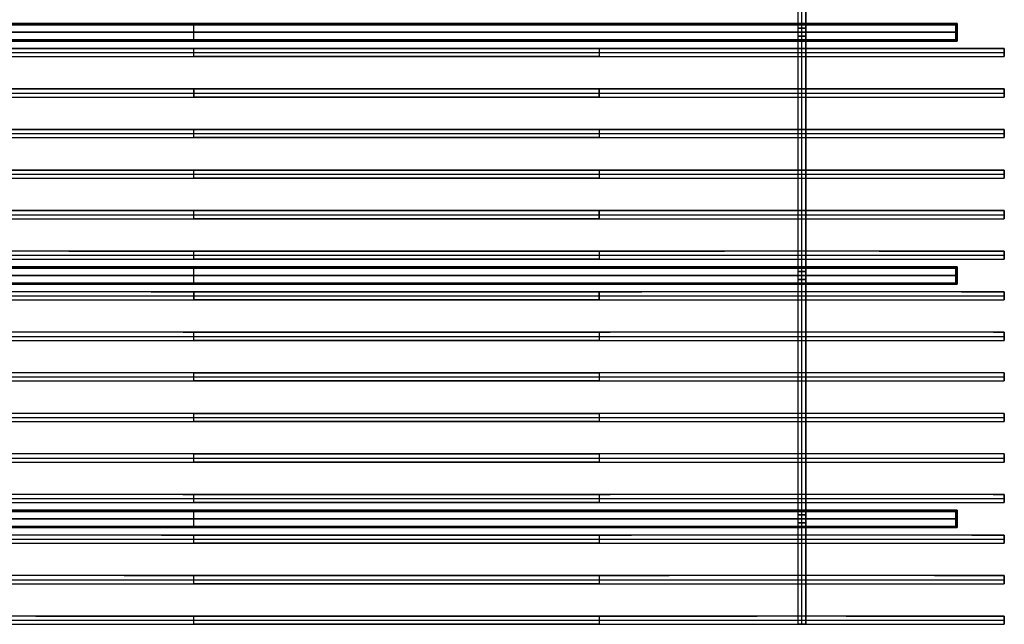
# Model space of a CAD drawing. Header units: millimetres. Extents: x -1200 to 1200, y -906 to 906.
# Tile 2 of 3: x -258 to 1200, y -906 to -12. Entities that reach past the tile are written whole.
import ezdxf

# ---------------------------------------------------------------- set-up
doc = ezdxf.new("R2010")
doc.units = ezdxf.units.MM
doc.layers.add('Default', color=7, linetype='Continuous', true_color=0x000000)

msp = doc.modelspace()

# ---------------------------------------------------------------- linework, layer by layer
at = {"layer": 'Default', "color": 8, "true_color": 0x75716a}
for p, q in [((894, 906, 20), (894, -906, 20)), ((900, -906, 40), (900, 906, 40)), ((900, -906), (900, 906)), ((906, -906, 20), (906, 906, 20)), ((894, -24, -50), (894, -36, -50)), ((894, -24, -50), (906, -24, -50)), ((900, -36), (900, -24)), ((900, -36, -100), (900, -24, -100)), ((900, -24), (900, -24, -100)), ((906, -36, -50), (906, -24, -50)), ((894, -30), (906, -30)), ((894, -30, -100), (894, -30)), ((906, -30, -100), (894, -30, -100)), ((894, -36, -50), (906, -36, -50)), ((900, -36), (900, -36, -100)), ((906, -30, -100), (906, -30)), ((894, -384, -50), (894, -396, -50)), ((894, -384, -50), (906, -384, -50)), ((894, -390), (906, -390)), ((894, -390, -100), (894, -390)), ((906, -390, -100), (894, -390, -100)), ((900, -396), (900, -384)), ((900, -396, -100), (900, -384, -100)), ((900, -384), (900, -384, -100)), ((906, -396, -50), (906, -384, -50)), ((906, -390, -100), (906, -390)), ((894, -396, -50), (906, -396, -50)), ((900, -396), (900, -396, -100)), ((894, -744, -50), (894, -756, -50)), ((894, -744, -50), (906, -744, -50)), ((894, -750), (906, -750)), ((894, -750, -100), (894, -750)), ((906, -750, -100), (894, -750, -100)), ((894, -756, -50), (906, -756, -50)), ((900, -756), (900, -744)), ((900, -756, -100), (900, -744, -100)), ((900, -744), (900, -744, -100)), ((900, -756), (900, -756, -100)), ((906, -756, -50), (906, -744, -50)), ((906, -750, -100), (906, -750)), ((894, -906, 20), (906, -906, 20)), ((900, -906, 40), (900, -906))]:
    msp.add_line(p, q, dxfattribs=at)
at = {"layer": 'Default', "color": 251, "true_color": 0x585751}
for p, q in [((-1130, -17, -112), (1130, -17, -112)), ((1130, -18, -124), (-1130, -18, -124)), ((-1130, -19, -113), (1130, -19, -113)), ((0, -43, -100), (0, -17, -100)), ((0, -19, -124), (0, -17, -124)), ((0, -17, -124), (0, -17, -100)), ((0, -41, -102), (0, -19, -102)), ((0, -19, -102), (0, -19, -124)), ((1130, -19, -112), (1130, -17, -112)), ((-1130, -30, -100), (1130, -30, -100)), ((1130, -30, -102), (-1130, -30, -102)), ((-1130, -41, -113), (1130, -41, -113)), ((1130, -42, -124), (-1130, -42, -124)), ((-1130, -43, -112), (1130, -43, -112)), ((0, -43, -124), (0, -41, -124)), ((0, -41, -124), (0, -41, -102)), ((0, -43, -100), (0, -43, -124)), ((1130, -30, -102), (1130, -30, -100)), ((1130, -43, -112), (1130, -41, -112)), ((-1130, -377, -112), (1130, -377, -112)), ((1130, -378, -124), (-1130, -378, -124)), ((-1130, -379, -113), (1130, -379, -113)), ((0, -403, -100), (0, -377, -100)), ((0, -379, -124), (0, -377, -124)), ((0, -377, -124), (0, -377, -100)), ((0, -401, -102), (0, -379, -102)), ((0, -379, -102), (0, -379, -124)), ((1130, -379, -112), (1130, -377, -112)), ((-1130, -390, -100), (1130, -390, -100)), ((1130, -390, -102), (-1130, -390, -102)), ((1130, -390, -102), (1130, -390, -100)), ((-1130, -401, -113), (1130, -401, -113)), ((1130, -402, -124), (-1130, -402, -124)), ((-1130, -403, -112), (1130, -403, -112)), ((0, -403, -124), (0, -401, -124)), ((0, -401, -124), (0, -401, -102)), ((0, -403, -100), (0, -403, -124)), ((1130, -403, -112), (1130, -401, -112)), ((-1130, -737, -112), (1130, -737, -112)), ((1130, -738, -124), (-1130, -738, -124)), ((-1130, -739, -113), (1130, -739, -113)), ((0, -763, -100), (0, -737, -100)), ((0, -739, -124), (0, -737, -124)), ((0, -737, -124), (0, -737, -100)), ((0, -761, -102), (0, -739, -102)), ((0, -739, -102), (0, -739, -124)), ((1130, -739, -112), (1130, -737, -112)), ((-1130, -750, -100), (1130, -750, -100)), ((1130, -750, -102), (-1130, -750, -102)), ((1130, -750, -102), (1130, -750, -100)), ((-1130, -761, -113), (1130, -761, -113)), ((1130, -762, -124), (-1130, -762, -124)), ((-1130, -763, -112), (1130, -763, -112)), ((0, -763, -124), (0, -761, -124)), ((0, -761, -124), (0, -761, -102)), ((0, -763, -100), (0, -763, -124)), ((1130, -763, -112), (1130, -761, -112))]:
    msp.add_line(p, q, dxfattribs=at)
at = {"layer": 'Default', "color": 254, "true_color": 0xfff1cc}
for p, q in [((-1128, -19.2, -122.5), (1128, -19.2, -122.5)), ((0, -19.2, -124), (0, -19.2, -121)), ((0, -40.8, -121), (0, -19.2, -121)), ((0, -40.8, -124), (0, -19.2, -124)), ((1128, -40.8, -122.5), (1128, -19.2, -122.5)), ((-1128, -30, -121), (1128, -30, -121)), ((1128, -30, -124), (-1128, -30, -124)), ((-1128, -40.8, -122.5), (1128, -40.8, -122.5)), ((0, -40.8, -121), (0, -40.8, -124)), ((1128, -30, -124), (1128, -30, -121)), ((-1128, -379.2, -122.5), (1128, -379.2, -122.5)), ((-1128, -390, -121), (1128, -390, -121)), ((1128, -390, -124), (-1128, -390, -124)), ((0, -379.2, -124), (0, -379.2, -121)), ((0, -400.8, -121), (0, -379.2, -121)), ((0, -400.8, -124), (0, -379.2, -124)), ((1128, -400.8, -122.5), (1128, -379.2, -122.5)), ((1128, -390, -124), (1128, -390, -121)), ((-1128, -400.8, -122.5), (1128, -400.8, -122.5)), ((0, -400.8, -121), (0, -400.8, -124)), ((-1128, -739.2, -122.5), (1128, -739.2, -122.5)), ((0, -739.2, -124), (0, -739.2, -121)), ((0, -760.8, -121), (0, -739.2, -121)), ((0, -760.8, -124), (0, -739.2, -124)), ((1128, -760.8, -122.5), (1128, -739.2, -122.5)), ((-1128, -750, -121), (1128, -750, -121)), ((1128, -750, -124), (-1128, -750, -124)), ((1128, -750, -124), (1128, -750, -121)), ((-1128, -760.8, -122.5), (1128, -760.8, -122.5)), ((0, -760.8, -121), (0, -760.8, -124))]:
    msp.add_line(p, q, dxfattribs=at)
at = {"layer": 'Default', "color": 253, "true_color": 0xb3aca0}
for p, q in [((-1200, -54, -132.4), (1200, -54, -132.4)), ((0, -66), (0, -54)), ((0, -54), (0, -54, -187)), ((1200, -66, -93.5), (1200, -54, -93.5)), ((-1200, -60), (1200, -60)), ((-1200, -66, -132.4), (1200, -66, -132.4)), ((0, -66), (0, -66, -187)), ((1200, -60, -187), (1200, -60)), ((-1200, -114, -119.7), (1200, -114, -119.7)), ((0, -114, -178.4), (0, -126, -178.4)), ((0, -126), (0, -114)), ((0, -114), (0, -114, -178.4)), ((600, -126, -178.4), (600, -114, -178.4)), ((1200, -126, -89.2), (1200, -114, -89.2)), ((-1200, -120), (1200, -120)), ((-1200, -126, -119.7), (1200, -126, -119.7)), ((0, -126), (0, -126, -178.4)), ((1200, -120, -178.4), (1200, -120)), ((-1200, -174, -108.3), (1200, -174, -108.3)), ((0, -186), (0, -174)), ((0, -174), (0, -174, -165.8)), ((1200, -186, -82.9), (1200, -174, -82.9)), ((-1200, -180), (1200, -180)), ((-1200, -186, -108.3), (1200, -186, -108.3)), ((0, -186), (0, -186, -165.8)), ((1200, -180, -165.8), (1200, -180)), ((-1200, -234, -100), (1200, -234, -100)), ((-1200, -240), (1200, -240)), ((-1200, -246, -100), (1200, -246, -100)), ((0, -246), (0, -234)), ((0, -234), (0, -234, -151.3)), ((0, -246), (0, -246, -151.3)), ((1200, -246, -75.7), (1200, -234, -75.7)), ((1200, -240, -151.3), (1200, -240)), ((-1200, -294, -96.2), (1200, -294, -96.2)), ((-1200, -300), (1200, -300)), ((-1200, -306, -96.2), (1200, -306, -96.2)), ((0, -306), (0, -294)), ((0, -294), (0, -294, -137.5)), ((0, -306), (0, -306, -137.5)), ((600, -306, -137.5), (600, -294, -137.5)), ((1200, -306, -68.8), (1200, -294, -68.8)), ((1200, -300, -137.5), (1200, -300)), ((-1200, -360), (1200, -360)), ((-185.5, -354, -97.7), (785.5, -354, -97.7)), ((0, -366), (0, -354)), ((0, -354), (0, -354, -126.7)), ((1014.5, -354, -97.7), (1200, -354, -97.7)), ((1200, -366, -63.3), (1200, -354, -63.3)), ((1200, -360, -126.7), (1200, -360)), ((-185.5, -366, -97.7), (785.5, -366, -97.7)), ((0, -366), (0, -366, -126.7)), ((1014.5, -366, -97.7), (1200, -366, -97.7)), ((-1200, -420), (1200, -420)), ((-63.4, -414, -104.3), (663.4, -414, -104.3)), ((0, -414, -120.8), (0, -426, -120.8)), ((0, -426), (0, -414)), ((0, -414), (0, -414, -120.8)), ((600, -426, -120.8), (600, -414, -120.8)), ((1136.6, -414, -104.3), (1200, -414, -104.3)), ((1200, -426, -60.4), (1200, -414, -60.4)), ((1200, -420, -120.8), (1200, -420)), ((-63.4, -426, -104.3), (663.4, -426, -104.3)), ((0, -426), (0, -426, -120.8)), ((1136.6, -426, -104.3), (1200, -426, -104.3)), ((-1200, -480), (1200, -480)), ((-16.1, -474, -115.1), (616.1, -474, -115.1)), ((0, -486), (0, -474)), ((0, -474), (0, -474, -120.8)), ((1183.9, -474, -115.1), (1200, -474, -115.1)), ((1200, -486, -60.4), (1200, -474, -60.4)), ((1200, -480, -120.8), (1200, -480)), ((-16.1, -486, -115.1), (616.1, -486, -115.1)), ((0, -486), (0, -486, -120.8)), ((1183.9, -486, -115.1), (1200, -486, -115.1)), ((0, -546), (0, -534)), ((0, -534), (0, -534, -126.7)), ((0, -534, -126.7), (600, -534, -126.7)), ((1200, -546, -63.3), (1200, -534, -63.3)), ((1200, -534, -126.7), (1200, -534, -126.7)), ((-1200, -540), (1200, -540)), ((0, -546), (0, -546, -126.7)), ((0, -546, -126.7), (600, -546, -126.7)), ((1200, -540, -126.7), (1200, -540)), ((1200, -546, -126.7), (1200, -546, -126.7)), ((0, -606), (0, -594)), ((0, -594), (0, -594, -137.5)), ((0, -594, -137.5), (600, -594, -137.5)), ((1200, -606, -68.8), (1200, -594, -68.8)), ((1200, -594, -137.5), (1200, -594, -137.5)), ((-1200, -600), (1200, -600)), ((0, -606), (0, -606, -137.5)), ((0, -606, -137.5), (600, -606, -137.5)), ((1200, -600, -137.5), (1200, -600)), ((1200, -606, -137.5), (1200, -606, -137.5)), ((0, -666), (0, -654)), ((0, -654), (0, -654, -151.3)), ((0, -654, -151.3), (600, -654, -151.3)), ((1200, -666, -75.7), (1200, -654, -75.7)), ((1200, -654, -151.3), (1200, -654, -151.3)), ((-1200, -660), (1200, -660)), ((0, -666), (0, -666, -151.3)), ((0, -666, -151.3), (600, -666, -151.3)), ((1200, -660, -151.3), (1200, -660)), ((1200, -666, -151.3), (1200, -666, -151.3)), ((-16.4, -714, -157.9), (616.4, -714, -157.9)), ((0, -726), (0, -714)), ((0, -714), (0, -714, -165.8)), ((1183.6, -714, -157.9), (1200, -714, -157.9)), ((1200, -726, -82.9), (1200, -714, -82.9)), ((-1200, -720), (1200, -720)), ((-16.4, -726, -157.9), (616.4, -726, -157.9)), ((0, -726), (0, -726, -165.8)), ((1183.6, -726, -157.9), (1200, -726, -157.9)), ((1200, -720, -165.8), (1200, -720)), ((-1200, -780), (1200, -780)), ((-48, -774, -158.4), (648, -774, -158.4)), ((-48, -786, -158.4), (648, -786, -158.4)), ((0, -786), (0, -774)), ((0, -774), (0, -774, -178.4)), ((0, -786), (0, -786, -178.4)), ((1152, -774, -158.4), (1200, -774, -158.4)), ((1152, -786, -158.4), (1200, -786, -158.4)), ((1200, -786, -89.2), (1200, -774, -89.2)), ((1200, -780, -178.4), (1200, -780)), ((-1200, -840), (1200, -840)), ((-103.5, -834, -153.5), (703.5, -834, -153.5)), ((0, -846), (0, -834)), ((0, -834), (0, -834, -187)), ((1096.5, -834, -153.5), (1200, -834, -153.5)), ((1200, -846, -93.5), (1200, -834, -93.5)), ((1200, -840, -187), (1200, -840)), ((-103.5, -846, -153.5), (703.5, -846, -153.5)), ((0, -846), (0, -846, -187)), ((1096.5, -846, -153.5), (1200, -846, -153.5)), ((-1200, -900), (1200, -900)), ((-234.1, -894, -144.3), (834.1, -894, -144.3)), ((0, -906), (0, -894)), ((0, -894), (0, -894, -190)), ((965.9, -894, -144.3), (1200, -894, -144.3)), ((1200, -906, -95), (1200, -894, -95)), ((1200, -900, -190), (1200, -900)), ((-234.1, -906, -144.3), (834.1, -906, -144.3)), ((0, -906), (0, -906, -190)), ((965.9, -906, -144.3), (1200, -906, -144.3))]:
    msp.add_line(p, q, dxfattribs=at)
at = {"layer": 'Default', "color": 253, "true_color": 0xb3aca0, "extrusion": (0, -1, 0)}
for centre, radius, start, end in [((-300, -1344.7, 54), 1195.9, 75.4724, 104.5276), ((300, 970.7, 54), 1195.9, 255.4724, 284.5276), ((900, -1344.7, 54), 1195.9, 75.4724, 104.5276), ((300, 970.7, 60), 1195.9, 255.4724, 284.5276), ((-300, -1655.2, 114), 1506.9, 78.5166, 101.4834), ((300, 1298.3, 114), 1506.9, 258.5166, 281.4834), ((900, -1655.2, 114), 1506.9, 78.5166, 101.4834), ((300, 1298.3, 120), 1506.9, 258.5166, 281.4834), ((-300, -1940.7, 174), 1800.1, 80.4065, 99.5935), ((300, 1609.1, 174), 1800.1, 260.4065, 279.5935), ((900, -1940.7, 174), 1800.1, 80.4065, 99.5935), ((300, 1609.1, 180), 1800.1, 260.4065, 279.5935), ((-300, -2004.1, 234), 1876.9, 80.8023, 99.1977), ((300, 1701.4, 234), 1876.9, 260.8023, 279.1977), ((300, 1701.4, 240), 1876.9, 260.8023, 279.1977), ((900, -2004.1, 234), 1876.9, 80.8023, 99.1977), ((-300, -1777.4, 294), 1667.1, 79.6329, 100.3671), ((300, 1502.4, 294), 1667.1, 259.6329, 280.3671), ((300, 1502.4, 300), 1667.1, 259.6329, 280.3671), ((900, -1777.4, 294), 1667.1, 79.6329, 100.3671), ((-300, -1437.4, 354), 1344.6, 77.1084, 102.8916), ((300, 1184.1, 354), 1344.6, 257.1084, 282.8916), ((300, 1184.1, 360), 1344.6, 257.1084, 282.8916), ((900, -1437.4, 354), 1344.6, 77.1084, 102.8916), ((-300, -1145.5, 414), 1067.8, 73.6825, 106.3175), ((300, 904, 414), 1067.8, 253.6825, 286.3175), ((300, 904, 420), 1067.8, 253.6825, 286.3175), ((900, -1145.5, 414), 1067.8, 73.6825, 106.3175), ((-300, -943.5, 474), 875.7, 69.966, 110.034), ((300, 702, 474), 875.7, 249.966, 290.034), ((300, 702, 480), 875.7, 249.966, 290.034), ((900, -943.5, 474), 875.7, 69.966, 110.034), ((-300, -820.2, 534), 755.6, 66.6074, 113.3926), ((300, 566.8, 534), 755.6, 246.6074, 293.3926), ((900, -820.2, 534), 755.6, 66.6074, 113.3926), ((300, 566.8, 540), 755.6, 246.6074, 293.3926), ((-300, -757.3, 594), 688.6, 64.1726, 115.8274), ((300, 482.3, 594), 688.6, 244.1726, 295.8274), ((900, -757.3, 594), 688.6, 64.1726, 115.8274), ((300, 482.3, 600), 688.6, 244.1726, 295.8274), ((-300, -741.6, 654), 662.1, 63.056, 116.944), ((300, 438.9, 654), 662.1, 243.056, 296.944), ((900, -741.6, 654), 662.1, 63.056, 116.944), ((300, 438.9, 660), 662.1, 243.056, 296.944), ((-300, -765.8, 714), 670.8, 63.4332, 116.5668), ((300, 434.1, 714), 670.8, 243.4332, 296.5668), ((900, -765.8, 714), 670.8, 63.4332, 116.5668), ((300, 434.1, 720), 670.8, 243.4332, 296.5668), ((-300, -829, 774), 716.4, 65.2451, 114.7549), ((300, 472.2, 774), 716.4, 245.2451, 294.7549), ((300, 472.2, 780), 716.4, 245.2451, 294.7549), ((900, -829, 774), 716.4, 65.2451, 114.7549), ((-300, -937.2, 834), 807.9, 68.2034, 111.7966), ((300, 563.2, 834), 807.9, 248.2034, 291.7966), ((300, 563.2, 840), 807.9, 248.2034, 291.7966), ((900, -937.2, 834), 807.9, 68.2034, 111.7966), ((-300, -1103.5, 894), 961.5, 71.8194, 108.1806), ((300, 723.5, 894), 961.5, 251.8194, 288.1806), ((300, 723.5, 900), 961.5, 251.8194, 288.1806), ((900, -1103.5, 894), 961.5, 71.8194, 108.1806)]:
    msp.add_arc(centre, radius, start, end, dxfattribs=at)
at = {"layer": 'Default', "color": 253, "true_color": 0xb3aca0, "extrusion": (0, 1, 0)}
for centre, radius, start, end in [((300, -1344.7, -60), 1195.9, 75.4724, 104.5276), ((300, -1344.7, -66), 1195.9, 75.4724, 104.5276), ((-300, 970.7, -66), 1195.9, 255.4724, 284.5276), ((-900, -1344.7, -60), 1195.9, 75.4724, 104.5276), ((-900, -1344.7, -66), 1195.9, 75.4724, 104.5276), ((300, -1655.2, -120), 1506.9, 78.5166, 101.4834), ((300, -1655.2, -126), 1506.9, 78.5166, 101.4834), ((-300, 1298.3, -126), 1506.9, 258.5166, 281.4834), ((-900, -1655.2, -120), 1506.9, 78.5166, 101.4834), ((-900, -1655.2, -126), 1506.9, 78.5166, 101.4834), ((300, -1940.7, -180), 1800.1, 80.4065, 99.5935), ((300, -1940.7, -186), 1800.1, 80.4065, 99.5935), ((-300, 1609.1, -186), 1800.1, 260.4065, 279.5935), ((-900, -1940.7, -180), 1800.1, 80.4065, 99.5935), ((-900, -1940.7, -186), 1800.1, 80.4065, 99.5935), ((300, -2004.1, -240), 1876.9, 80.8023, 99.1977), ((300, -2004.1, -246), 1876.9, 80.8023, 99.1977), ((-300, 1701.4, -246), 1876.9, 260.8023, 279.1977), ((-900, -2004.1, -240), 1876.9, 80.8023, 99.1977), ((-900, -2004.1, -246), 1876.9, 80.8023, 99.1977), ((300, -1777.4, -300), 1667.1, 79.6329, 100.3671), ((300, -1777.4, -306), 1667.1, 79.6329, 100.3671), ((-300, 1502.4, -306), 1667.1, 259.6329, 280.3671), ((-900, -1777.4, -300), 1667.1, 79.6329, 100.3671), ((-900, -1777.4, -306), 1667.1, 79.6329, 100.3671), ((300, -1437.4, -360), 1344.6, 77.1084, 102.8916), ((-900, -1437.4, -360), 1344.6, 77.1084, 102.8916), ((300, -1437.4, -366), 1344.6, 77.1084, 102.8916), ((-300, 1184.1, -366), 1344.6, 257.1084, 282.8916), ((-900, -1437.4, -366), 1344.6, 77.1084, 102.8916), ((300, -1145.5, -420), 1067.8, 73.6825, 106.3175), ((-900, -1145.5, -420), 1067.8, 73.6825, 106.3175), ((300, -1145.5, -426), 1067.8, 73.6825, 106.3175), ((-300, 904, -426), 1067.8, 253.6825, 286.3175), ((-900, -1145.5, -426), 1067.8, 73.6825, 106.3175), ((300, -943.5, -480), 875.7, 69.966, 110.034), ((-900, -943.5, -480), 875.7, 69.966, 110.034), ((300, -943.5, -486), 875.7, 69.966, 110.034), ((-300, 702, -486), 875.7, 249.966, 290.034), ((-900, -943.5, -486), 875.7, 69.966, 110.034), ((300, -820.2, -540), 755.6, 66.6074, 113.3926), ((300, -820.2, -546), 755.6, 66.6074, 113.3926), ((-300, 566.8, -546), 755.6, 246.6074, 293.3926), ((-900, -820.2, -540), 755.6, 66.6074, 113.3926), ((-900, -820.2, -546), 755.6, 66.6074, 113.3926), ((300, -757.3, -600), 688.6, 64.1726, 115.8274), ((300, -757.3, -606), 688.6, 64.1726, 115.8274), ((-300, 482.3, -606), 688.6, 244.1726, 295.8274), ((-900, -757.3, -600), 688.6, 64.1726, 115.8274), ((-900, -757.3, -606), 688.6, 64.1726, 115.8274), ((300, -741.6, -660), 662.1, 63.056, 116.944), ((300, -741.6, -666), 662.1, 63.056, 116.944), ((-300, 438.9, -666), 662.1, 243.056, 296.944), ((-900, -741.6, -660), 662.1, 63.056, 116.944), ((-900, -741.6, -666), 662.1, 63.056, 116.944), ((300, -765.8, -720), 670.8, 63.4332, 116.5668), ((300, -765.8, -726), 670.8, 63.4332, 116.5668), ((-300, 434.1, -726), 670.8, 243.4332, 296.5668), ((-900, -765.8, -720), 670.8, 63.4332, 116.5668), ((-900, -765.8, -726), 670.8, 63.4332, 116.5668), ((300, -829, -780), 716.4, 65.2451, 114.7549), ((300, -829, -786), 716.4, 65.2451, 114.7549), ((-300, 472.2, -786), 716.4, 245.2451, 294.7549), ((-900, -829, -780), 716.4, 65.2451, 114.7549), ((-900, -829, -786), 716.4, 65.2451, 114.7549), ((300, -937.2, -840), 807.9, 68.2034, 111.7966), ((-900, -937.2, -840), 807.9, 68.2034, 111.7966), ((300, -937.2, -846), 807.9, 68.2034, 111.7966), ((-300, 563.2, -846), 807.9, 248.2034, 291.7966), ((-900, -937.2, -846), 807.9, 68.2034, 111.7966), ((300, -1103.5, -900), 961.5, 71.8194, 108.1806), ((-900, -1103.5, -900), 961.5, 71.8194, 108.1806), ((300, -1103.5, -906), 961.5, 71.8194, 108.1806), ((-300, 723.5, -906), 961.5, 251.8194, 288.1806), ((-900, -1103.5, -906), 961.5, 71.8194, 108.1806)]:
    msp.add_arc(centre, radius, start, end, dxfattribs=at)
at = {"layer": 'Default', "color": 8, "true_color": 0x75716a}
for points in [[(894, 906, 40), (894, 0, 40), (894, -906, 40)], [(894, 906), (894, 0), (894, -906)], [(906, 906, 40), (906, 0, 40), (906, -906, 40)], [(906, -906), (906, 0), (906, 906)], [(906, -24), (900, -24), (894, -24)], [(894, -24), (894, -30), (894, -36)], [(894, -24), (894, -24, -50), (894, -24, -100)], [(894, -24, -100), (894, -30, -100), (894, -36, -100)], [(894, -24, -100), (900, -24, -100), (906, -24, -100)], [(906, -24, -100), (906, -24, -50), (906, -24)], [(906, -24), (906, -30), (906, -36)], [(906, -36, -100), (906, -30, -100), (906, -24, -100)], [(894, -36), (900, -36), (906, -36)], [(894, -36, -100), (894, -36, -50), (894, -36)], [(906, -36, -100), (900, -36, -100), (894, -36, -100)], [(906, -36), (906, -36, -50), (906, -36, -100)], [(906, -384), (900, -384), (894, -384)], [(894, -384), (894, -390), (894, -396)], [(894, -384), (894, -384, -50), (894, -384, -100)], [(894, -384, -100), (894, -390, -100), (894, -396, -100)], [(894, -384, -100), (900, -384, -100), (906, -384, -100)], [(906, -384, -100), (906, -384, -50), (906, -384)], [(906, -384), (906, -390), (906, -396)], [(906, -396, -100), (906, -390, -100), (906, -384, -100)], [(894, -396), (900, -396), (906, -396)], [(894, -396, -100), (894, -396, -50), (894, -396)], [(906, -396, -100), (900, -396, -100), (894, -396, -100)], [(906, -396), (906, -396, -50), (906, -396, -100)], [(906, -744), (900, -744), (894, -744)], [(894, -744), (894, -750), (894, -756)], [(894, -744), (894, -744, -50), (894, -744, -100)], [(894, -744, -100), (894, -750, -100), (894, -756, -100)], [(894, -744, -100), (900, -744, -100), (906, -744, -100)], [(894, -756), (900, -756), (906, -756)], [(894, -756, -100), (894, -756, -50), (894, -756)], [(906, -756, -100), (900, -756, -100), (894, -756, -100)], [(906, -744, -100), (906, -744, -50), (906, -744)], [(906, -744), (906, -750), (906, -756)], [(906, -756, -100), (906, -750, -100), (906, -744, -100)], [(906, -756), (906, -756, -50), (906, -756, -100)], [(894, -906, 40), (900, -906, 40), (906, -906, 40)], [(894, -906), (894, -906, 20), (894, -906, 40)], [(906, -906), (900, -906), (894, -906)], [(906, -906, 40), (906, -906, 20), (906, -906)]]:
    msp.add_open_spline(points, degree=2, dxfattribs=at)
at = {"layer": 'Default', "color": 251, "true_color": 0x585751}
for points in [[(1130, -17, -100), (0, -17, -100), (-1130, -17, -100)], [(-1130, -17, -124), (0, -17, -124), (1130, -17, -124)], [(-1130, -19, -102), (0, -19, -102), (1130, -19, -102)], [(-1130, -19, -124), (0, -19, -124), (1130, -19, -124)], [(1130, -43, -100), (1130, -30, -100), (1130, -17, -100)], [(1130, -17, -124), (1130, -18, -124), (1130, -19, -124)], [(1130, -17, -100), (1130, -17, -112), (1130, -17, -124)], [(1130, -19, -102), (1130, -30, -102), (1130, -41, -102)], [(1130, -19, -124), (1130, -19, -113), (1130, -19, -102)], [(-1130, -41, -124), (0, -41, -124), (1130, -41, -124)], [(-1130, -41, -102), (0, -41, -102), (1130, -41, -102)], [(-1130, -43, -100), (0, -43, -100), (1130, -43, -100)], [(-1130, -43, -124), (0, -43, -124), (1130, -43, -124)], [(1130, -41, -124), (1130, -42, -124), (1130, -43, -124)], [(1130, -41, -102), (1130, -41, -113), (1130, -41, -124)], [(1130, -43, -124), (1130, -43, -112), (1130, -43, -100)], [(1130, -377, -100), (0, -377, -100), (-1130, -377, -100)], [(-1130, -377, -124), (0, -377, -124), (1130, -377, -124)], [(-1130, -379, -102), (0, -379, -102), (1130, -379, -102)], [(-1130, -379, -124), (0, -379, -124), (1130, -379, -124)], [(1130, -403, -100), (1130, -390, -100), (1130, -377, -100)], [(1130, -377, -124), (1130, -378, -124), (1130, -379, -124)], [(1130, -377, -100), (1130, -377, -112), (1130, -377, -124)], [(1130, -379, -102), (1130, -390, -102), (1130, -401, -102)], [(1130, -379, -124), (1130, -379, -113), (1130, -379, -102)], [(-1130, -401, -124), (0, -401, -124), (1130, -401, -124)], [(-1130, -401, -102), (0, -401, -102), (1130, -401, -102)], [(-1130, -403, -100), (0, -403, -100), (1130, -403, -100)], [(-1130, -403, -124), (0, -403, -124), (1130, -403, -124)], [(1130, -401, -124), (1130, -402, -124), (1130, -403, -124)], [(1130, -401, -102), (1130, -401, -113), (1130, -401, -124)], [(1130, -403, -124), (1130, -403, -112), (1130, -403, -100)], [(1130, -737, -100), (0, -737, -100), (-1130, -737, -100)], [(-1130, -737, -124), (0, -737, -124), (1130, -737, -124)], [(-1130, -739, -102), (0, -739, -102), (1130, -739, -102)], [(-1130, -739, -124), (0, -739, -124), (1130, -739, -124)], [(1130, -763, -100), (1130, -750, -100), (1130, -737, -100)], [(1130, -737, -124), (1130, -738, -124), (1130, -739, -124)], [(1130, -737, -100), (1130, -737, -112), (1130, -737, -124)], [(1130, -739, -102), (1130, -750, -102), (1130, -761, -102)], [(1130, -739, -124), (1130, -739, -113), (1130, -739, -102)], [(-1130, -761, -124), (0, -761, -124), (1130, -761, -124)], [(-1130, -761, -102), (0, -761, -102), (1130, -761, -102)], [(-1130, -763, -100), (0, -763, -100), (1130, -763, -100)], [(-1130, -763, -124), (0, -763, -124), (1130, -763, -124)], [(1130, -761, -124), (1130, -762, -124), (1130, -763, -124)], [(1130, -761, -102), (1130, -761, -113), (1130, -761, -124)], [(1130, -763, -124), (1130, -763, -112), (1130, -763, -100)]]:
    msp.add_open_spline(points, degree=2, dxfattribs=at)
at = {"layer": 'Default', "color": 254, "true_color": 0xfff1cc}
for points in [[(-1128, -19.2, -121), (0, -19.2, -121), (1128, -19.2, -121)], [(1128, -19.2, -124), (0, -19.2, -124), (-1128, -19.2, -124)], [(1128, -19.2, -121), (1128, -19.2, -122.5), (1128, -19.2, -124)], [(1128, -40.8, -121), (1128, -30, -121), (1128, -19.2, -121)], [(1128, -19.2, -124), (1128, -30, -124), (1128, -40.8, -124)], [(-1128, -40.8, -121), (0, -40.8, -121), (1128, -40.8, -121)], [(-1128, -40.8, -124), (0, -40.8, -124), (1128, -40.8, -124)], [(1128, -40.8, -124), (1128, -40.8, -122.5), (1128, -40.8, -121)], [(-1128, -379.2, -121), (0, -379.2, -121), (1128, -379.2, -121)], [(1128, -379.2, -124), (0, -379.2, -124), (-1128, -379.2, -124)], [(1128, -379.2, -121), (1128, -379.2, -122.5), (1128, -379.2, -124)], [(1128, -400.8, -121), (1128, -390, -121), (1128, -379.2, -121)], [(1128, -379.2, -124), (1128, -390, -124), (1128, -400.8, -124)], [(-1128, -400.8, -121), (0, -400.8, -121), (1128, -400.8, -121)], [(-1128, -400.8, -124), (0, -400.8, -124), (1128, -400.8, -124)], [(1128, -400.8, -124), (1128, -400.8, -122.5), (1128, -400.8, -121)], [(-1128, -739.2, -121), (0, -739.2, -121), (1128, -739.2, -121)], [(1128, -739.2, -124), (0, -739.2, -124), (-1128, -739.2, -124)], [(1128, -739.2, -121), (1128, -739.2, -122.5), (1128, -739.2, -124)], [(1128, -760.8, -121), (1128, -750, -121), (1128, -739.2, -121)], [(1128, -739.2, -124), (1128, -750, -124), (1128, -760.8, -124)], [(-1128, -760.8, -121), (0, -760.8, -121), (1128, -760.8, -121)], [(-1128, -760.8, -124), (0, -760.8, -124), (1128, -760.8, -124)], [(1128, -760.8, -124), (1128, -760.8, -122.5), (1128, -760.8, -121)]]:
    msp.add_open_spline(points, degree=2, dxfattribs=at)
at = {"layer": 'Default', "color": 253, "true_color": 0xb3aca0}
for points in [[(1200, -54), (0, -54), (-1200, -54)], [(0, -66, -187), (0, -60, -187), (0, -54, -187)], [(600, -54, -187), (600, -60, -187), (600, -66, -187)], [(1200, -54, -187), (1200, -54, -93.5), (1200, -54)], [(1200, -54), (1200, -60), (1200, -66)], [(1200, -66, -187), (1200, -60, -187), (1200, -54, -187)], [(-1200, -66), (0, -66), (1200, -66)], [(1200, -66), (1200, -66, -93.5), (1200, -66, -187)], [(1200, -114), (0, -114), (-1200, -114)], [(0, -126, -178.4), (0, -120, -178.4), (0, -114, -178.4)], [(600, -114, -178.4), (600, -120, -178.4), (600, -126, -178.4)], [(1200, -114, -178.4), (1200, -114, -89.2), (1200, -114)], [(1200, -114), (1200, -120), (1200, -126)], [(1200, -126, -178.4), (1200, -120, -178.4), (1200, -114, -178.4)], [(-1200, -126), (0, -126), (1200, -126)], [(1200, -126), (1200, -126, -89.2), (1200, -126, -178.4)], [(1200, -174), (0, -174), (-1200, -174)], [(0, -186, -165.8), (0, -180, -165.8), (0, -174, -165.8)], [(600, -174, -165.8), (600, -180, -165.8), (600, -186, -165.8)], [(1200, -174, -165.8), (1200, -174, -82.9), (1200, -174)], [(1200, -174), (1200, -180), (1200, -186)], [(1200, -186, -165.8), (1200, -180, -165.8), (1200, -174, -165.8)], [(-1200, -186), (0, -186), (1200, -186)], [(1200, -186), (1200, -186, -82.9), (1200, -186, -165.8)], [(1200, -234), (0, -234), (-1200, -234)], [(-1200, -246), (0, -246), (1200, -246)], [(0, -246, -151.3), (0, -240, -151.3), (0, -234, -151.3)], [(600, -234, -151.3), (600, -240, -151.3), (600, -246, -151.3)], [(1200, -234, -151.3), (1200, -234, -75.7), (1200, -234)], [(1200, -234), (1200, -240), (1200, -246)], [(1200, -246, -151.3), (1200, -240, -151.3), (1200, -234, -151.3)], [(1200, -246), (1200, -246, -75.7), (1200, -246, -151.3)], [(1200, -294), (0, -294), (-1200, -294)], [(-1200, -306), (0, -306), (1200, -306)], [(0, -306, -137.5), (0, -300, -137.5), (0, -294, -137.5)], [(600, -294, -137.5), (600, -300, -137.5), (600, -306, -137.5)], [(1200, -294, -137.5), (1200, -294, -68.8), (1200, -294)], [(1200, -294), (1200, -300), (1200, -306)], [(1200, -306, -137.5), (1200, -300, -137.5), (1200, -294, -137.5)], [(1200, -306), (1200, -306, -68.8), (1200, -306, -137.5)], [(1200, -354), (0, -354), (-1200, -354)], [(0, -366, -126.7), (0, -360, -126.7), (0, -354, -126.7)], [(600, -354, -126.7), (600, -360, -126.7), (600, -366, -126.7)], [(1200, -354, -126.7), (1200, -354, -63.3), (1200, -354)], [(1200, -354), (1200, -360), (1200, -366)], [(1200, -366, -126.7), (1200, -360, -126.7), (1200, -354, -126.7)], [(-1200, -366), (0, -366), (1200, -366)], [(1200, -366), (1200, -366, -63.3), (1200, -366, -126.7)], [(1200, -414), (0, -414), (-1200, -414)], [(0, -426, -120.8), (0, -420, -120.8), (0, -414, -120.8)], [(600, -414, -120.8), (600, -420, -120.8), (600, -426, -120.8)], [(1200, -414, -120.8), (1200, -414, -60.4), (1200, -414)], [(1200, -414), (1200, -420), (1200, -426)], [(1200, -426, -120.8), (1200, -420, -120.8), (1200, -414, -120.8)], [(-1200, -426), (0, -426), (1200, -426)], [(1200, -426), (1200, -426, -60.4), (1200, -426, -120.8)], [(1200, -474), (0, -474), (-1200, -474)], [(0, -486, -120.8), (0, -480, -120.8), (0, -474, -120.8)], [(600, -474, -120.8), (600, -480, -120.8), (600, -486, -120.8)], [(1200, -474, -120.8), (1200, -474, -60.4), (1200, -474)], [(1200, -474), (1200, -480), (1200, -486)], [(1200, -486, -120.8), (1200, -480, -120.8), (1200, -474, -120.8)], [(-1200, -486), (0, -486), (1200, -486)], [(1200, -486), (1200, -486, -60.4), (1200, -486, -120.8)], [(1200, -534), (0, -534), (-1200, -534)], [(0, -546, -126.7), (0, -540, -126.7), (0, -534, -126.7)], [(600, -534, -126.7), (600, -540, -126.7), (600, -546, -126.7)], [(1200, -534, -126.7), (1200, -534, -63.3), (1200, -534)], [(1200, -534), (1200, -540), (1200, -546)], [(1200, -546, -126.7), (1200, -540, -126.7), (1200, -534, -126.7)], [(-1200, -546), (0, -546), (1200, -546)], [(1200, -546), (1200, -546, -63.3), (1200, -546, -126.7)], [(1200, -594), (0, -594), (-1200, -594)], [(0, -606, -137.5), (0, -600, -137.5), (0, -594, -137.5)], [(600, -594, -137.5), (600, -600, -137.5), (600, -606, -137.5)], [(1200, -594, -137.5), (1200, -594, -68.8), (1200, -594)], [(1200, -594), (1200, -600), (1200, -606)], [(1200, -606, -137.5), (1200, -600, -137.5), (1200, -594, -137.5)], [(-1200, -606), (0, -606), (1200, -606)], [(1200, -606), (1200, -606, -68.8), (1200, -606, -137.5)], [(1200, -654), (0, -654), (-1200, -654)], [(0, -666, -151.3), (0, -660, -151.3), (0, -654, -151.3)], [(600, -654, -151.3), (600, -660, -151.3), (600, -666, -151.3)], [(1200, -654, -151.3), (1200, -654, -75.7), (1200, -654)], [(1200, -654), (1200, -660), (1200, -666)], [(1200, -666, -151.3), (1200, -660, -151.3), (1200, -654, -151.3)], [(-1200, -666), (0, -666), (1200, -666)], [(1200, -666), (1200, -666, -75.7), (1200, -666, -151.3)], [(1200, -714), (0, -714), (-1200, -714)], [(0, -726, -165.8), (0, -720, -165.8), (0, -714, -165.8)], [(600, -714, -165.8), (600, -720, -165.8), (600, -726, -165.8)], [(1200, -714, -165.8), (1200, -714, -82.9), (1200, -714)], [(1200, -714), (1200, -720), (1200, -726)], [(1200, -726, -165.8), (1200, -720, -165.8), (1200, -714, -165.8)], [(-1200, -726), (0, -726), (1200, -726)], [(1200, -726), (1200, -726, -82.9), (1200, -726, -165.8)], [(1200, -774), (0, -774), (-1200, -774)], [(-1200, -786), (0, -786), (1200, -786)], [(0, -786, -178.4), (0, -780, -178.4), (0, -774, -178.4)], [(600, -774, -178.4), (600, -780, -178.4), (600, -786, -178.4)], [(1200, -774, -178.4), (1200, -774, -89.2), (1200, -774)], [(1200, -774), (1200, -780), (1200, -786)], [(1200, -786, -178.4), (1200, -780, -178.4), (1200, -774, -178.4)], [(1200, -786), (1200, -786, -89.2), (1200, -786, -178.4)], [(1200, -834), (0, -834), (-1200, -834)], [(0, -846, -187), (0, -840, -187), (0, -834, -187)], [(600, -834, -187), (600, -840, -187), (600, -846, -187)], [(1200, -834, -187), (1200, -834, -93.5), (1200, -834)], [(1200, -834), (1200, -840), (1200, -846)], [(1200, -846, -187), (1200, -840, -187), (1200, -834, -187)], [(-1200, -846), (0, -846), (1200, -846)], [(1200, -846), (1200, -846, -93.5), (1200, -846, -187)], [(1200, -894), (0, -894), (-1200, -894)], [(0, -906, -190), (0, -900, -190), (0, -894, -190)], [(600, -894, -190), (600, -900, -190), (600, -906, -190)], [(1200, -906, -190), (1200, -900, -190), (1200, -894, -190)], [(1200, -894, -190), (1200, -894, -95), (1200, -894)], [(1200, -894), (1200, -900), (1200, -906)], [(-1200, -906), (0, -906), (1200, -906)], [(1200, -906), (1200, -906, -95), (1200, -906, -190)]]:
    msp.add_open_spline(points, degree=2, dxfattribs=at)

doc.saveas('drawing.dxf')
